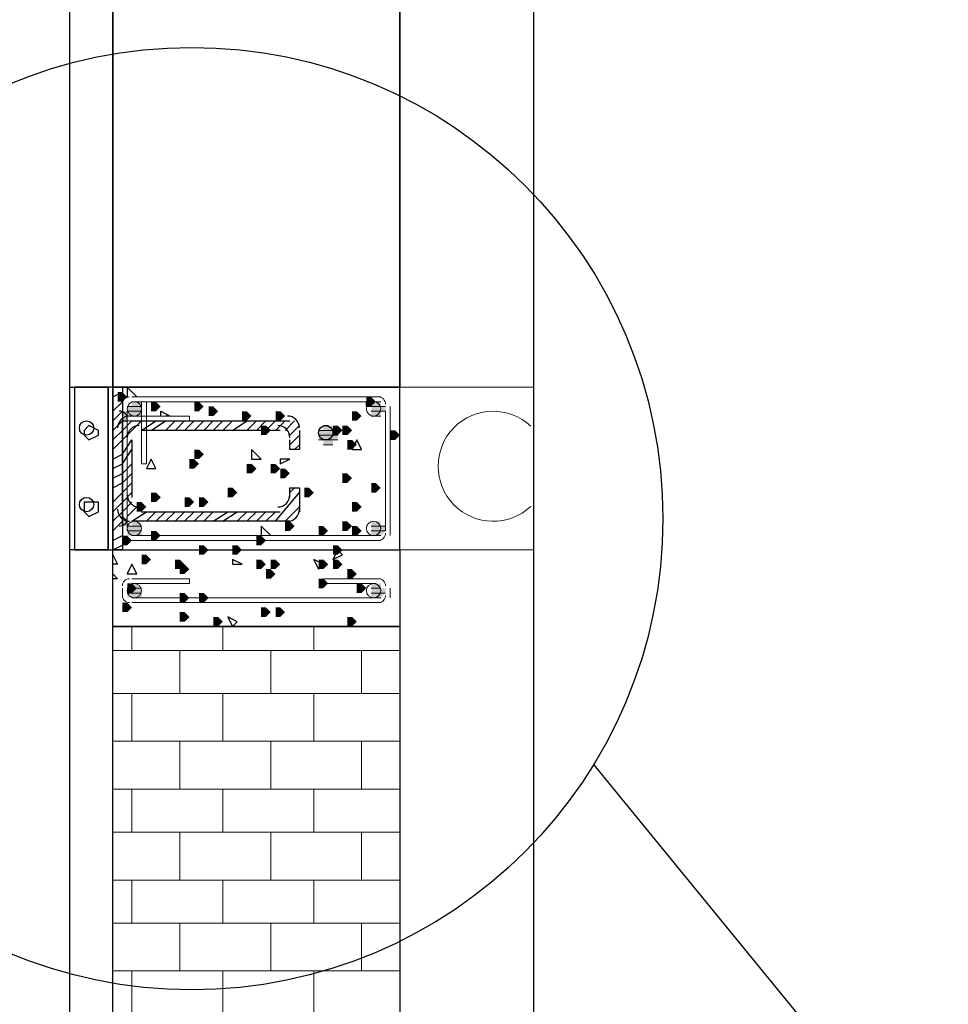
# Model space of a CAD drawing. Header units: millimetres. Extents: x 363306 to 7757304, y 1022887 to 1207196.
# Tile 107 of 256: x 793419 to 794651, y 1082609 to 1083916. Entities that reach past the tile are written whole.
import ezdxf

# ---------------------------------------------------------------- set-up
doc = ezdxf.new("R2010")
doc.units = ezdxf.units.MM
doc.layers.add('0 @ 100', color=7, linetype='Continuous')
doc.layers.add('ACO-текст', color=7, linetype='Continuous', lineweight=20)
doc.styles.add('PDF ISOCPEUR Italic', font='isocpeui.ttf')
doc.styles.add('ГОСТ 2.304', font='isocpeui.ttf')

msp = doc.modelspace()

# ---------------------------------------------------------------- hatches: boundary and pattern name
for points in [[(793548.697, 1083415.602), (793548.697, 1083421.952), (793555.047, 1083421.952), (793561.397, 1083415.602), (793555.047, 1083409.252), (793548.697, 1083409.252)], [(793593.147, 1083402.902), (793593.147, 1083409.252), (793599.497, 1083409.252), (793605.847, 1083402.902), (793599.497, 1083396.552), (793593.147, 1083396.552)], [(793650.297, 1083402.902), (793650.297, 1083409.252), (793656.647, 1083409.252), (793662.997, 1083402.902), (793656.647, 1083396.552), (793650.297, 1083396.552)], [(793878.896, 1083409.252), (793878.896, 1083415.602), (793885.245, 1083415.602), (793891.595, 1083409.252), (793885.245, 1083402.902), (793878.896, 1083402.902)], [(793885.245, 1083409.252), (793897.945, 1083409.252), (793897.945, 1083402.902), (793904.295, 1083402.902), (793904.295, 1083396.552), (793897.945, 1083396.552), (793897.945, 1083390.202), (793885.245, 1083390.202)], [(793669.347, 1083396.552), (793669.347, 1083402.902), (793675.697, 1083402.902), (793682.047, 1083396.552), (793675.697, 1083390.202), (793669.347, 1083390.202)], [(793713.796, 1083390.202), (793713.796, 1083396.552), (793720.146, 1083396.552), (793726.496, 1083390.202), (793720.146, 1083383.852), (793713.796, 1083383.852)], [(793758.246, 1083390.202), (793758.246, 1083396.552), (793764.596, 1083396.552), (793770.946, 1083390.202), (793764.596, 1083383.852), (793758.246, 1083383.852)], [(793859.846, 1083390.202), (793859.846, 1083396.552), (793866.196, 1083396.552), (793872.546, 1083390.202), (793866.196, 1083383.852), (793859.846, 1083383.852)], [(793739.196, 1083371.153), (793739.196, 1083377.503), (793745.546, 1083377.503), (793751.896, 1083371.153), (793745.546, 1083364.803), (793739.196, 1083364.803)], [(793821.746, 1083377.503), (793834.446, 1083377.503), (793834.446, 1083371.153), (793840.796, 1083371.153), (793840.796, 1083358.453), (793834.446, 1083358.453), (793834.446, 1083352.103), (793821.746, 1083352.103), (793821.746, 1083358.453), (793815.396, 1083358.453), (793815.396, 1083371.153), (793821.746, 1083371.153)], [(793834.446, 1083371.153), (793834.446, 1083377.503), (793840.796, 1083377.503), (793847.146, 1083371.153), (793840.796, 1083364.803), (793834.446, 1083364.803)], [(793847.146, 1083371.153), (793847.146, 1083377.503), (793853.496, 1083377.503), (793859.846, 1083371.153), (793853.496, 1083364.803), (793847.146, 1083364.803)], [(793910.645, 1083364.803), (793910.645, 1083371.153), (793916.995, 1083371.153), (793923.345, 1083364.803), (793916.995, 1083358.453), (793910.645, 1083358.453)], [(793853.496, 1083352.103), (793853.496, 1083358.453), (793859.846, 1083358.453), (793866.196, 1083352.103), (793859.846, 1083345.753), (793853.496, 1083345.753)], [(793650.297, 1083339.403), (793650.297, 1083345.753), (793656.647, 1083345.753), (793662.997, 1083339.403), (793656.647, 1083333.053), (793650.297, 1083333.053)], [(793643.947, 1083326.703), (793643.947, 1083333.053), (793650.297, 1083333.053), (793656.647, 1083326.703), (793650.297, 1083320.353), (793643.947, 1083320.353)], [(793720.146, 1083320.353), (793720.146, 1083326.703), (793726.496, 1083326.703), (793732.846, 1083320.353), (793726.496, 1083314.003), (793720.146, 1083314.003)], [(793751.896, 1083320.353), (793751.896, 1083326.703), (793758.246, 1083326.703), (793764.596, 1083320.353), (793758.246, 1083314.003), (793751.896, 1083314.003)], [(793764.596, 1083314.003), (793764.596, 1083320.353), (793770.946, 1083320.353), (793777.296, 1083314.003), (793770.946, 1083307.653), (793764.596, 1083307.653)], [(793847.146, 1083307.653), (793847.146, 1083314.003), (793853.496, 1083314.003), (793859.846, 1083307.653), (793853.496, 1083301.303), (793847.146, 1083301.303)], [(793694.747, 1083288.603), (793694.747, 1083294.953), (793701.097, 1083294.953), (793707.446, 1083288.603), (793701.097, 1083282.253), (793694.747, 1083282.253)], [(793796.346, 1083288.603), (793796.346, 1083294.953), (793802.696, 1083294.953), (793809.046, 1083288.603), (793802.696, 1083282.253), (793796.346, 1083282.253)], [(793885.245, 1083294.953), (793885.245, 1083301.303), (793891.595, 1083301.303), (793897.945, 1083294.953), (793891.595, 1083288.603), (793885.245, 1083288.603)], [(793593.147, 1083282.253), (793593.147, 1083288.603), (793599.497, 1083288.603), (793605.847, 1083282.253), (793599.497, 1083275.903), (793593.147, 1083275.903)], [(793637.597, 1083275.903), (793637.597, 1083282.253), (793643.947, 1083282.253), (793650.297, 1083275.903), (793643.947, 1083269.553), (793637.597, 1083269.553)], [(793656.647, 1083275.903), (793656.647, 1083282.253), (793662.997, 1083282.253), (793669.347, 1083275.903), (793662.997, 1083269.553), (793656.647, 1083269.553)], [(793574.097, 1083269.553), (793574.097, 1083275.903), (793580.447, 1083275.903), (793586.797, 1083269.553), (793580.447, 1083263.203), (793574.097, 1083263.203)], [(793859.846, 1083269.553), (793859.846, 1083275.903), (793866.196, 1083275.903), (793872.546, 1083269.553), (793866.196, 1083263.203), (793859.846, 1083263.203)], [(793770.946, 1083244.153), (793770.946, 1083250.503), (793777.296, 1083250.503), (793783.646, 1083244.153), (793777.296, 1083237.803), (793770.946, 1083237.803)], [(793847.146, 1083244.153), (793847.146, 1083250.503), (793853.496, 1083250.503), (793859.846, 1083244.153), (793853.496, 1083237.803), (793847.146, 1083237.803)], [(793885.245, 1083250.503), (793897.945, 1083250.503), (793897.945, 1083244.153), (793904.295, 1083244.153), (793904.295, 1083237.803), (793897.945, 1083231.453), (793885.245, 1083231.453)], [(793593.147, 1083231.453), (793593.147, 1083237.803), (793599.497, 1083237.803), (793605.847, 1083231.453), (793599.497, 1083225.103), (793593.147, 1083225.103)], [(793815.396, 1083237.803), (793815.396, 1083244.153), (793821.746, 1083244.153), (793828.096, 1083237.803), (793821.746, 1083231.453), (793815.396, 1083231.453)], [(793859.846, 1083237.803), (793859.846, 1083244.153), (793866.196, 1083244.153), (793872.546, 1083237.803), (793866.196, 1083231.453), (793859.846, 1083231.453)], [(793555.047, 1083225.103), (793555.047, 1083231.453), (793561.397, 1083231.453), (793567.747, 1083225.103), (793561.397, 1083218.753), (793555.047, 1083218.753)], [(793732.846, 1083225.103), (793732.846, 1083231.453), (793739.196, 1083231.453), (793745.546, 1083225.103), (793739.196, 1083218.753), (793732.846, 1083218.753)], [(793656.647, 1083212.403), (793656.647, 1083218.753), (793662.997, 1083218.753), (793669.347, 1083212.403), (793662.997, 1083206.053), (793656.647, 1083206.053)], [(793701.097, 1083212.403), (793701.097, 1083218.753), (793707.446, 1083218.753), (793713.796, 1083212.403), (793707.446, 1083206.053), (793701.097, 1083206.053)], [(793834.446, 1083212.403), (793834.446, 1083218.753), (793840.796, 1083218.753), (793847.146, 1083212.403), (793840.796, 1083206.053), (793834.446, 1083206.053)], [(793834.446, 1083212.403), (793834.446, 1083218.753), (793840.796, 1083218.753), (793847.146, 1083212.403), (793840.796, 1083206.053), (793834.446, 1083206.053)], [(793580.447, 1083199.703), (793580.447, 1083206.053), (793586.797, 1083206.053), (793593.147, 1083199.703), (793586.797, 1083193.354), (793580.447, 1083193.354)], [(793624.897, 1083193.354), (793624.897, 1083199.703), (793631.247, 1083199.703), (793637.597, 1083193.354), (793631.247, 1083187.004), (793624.897, 1083187.004)], [(793732.846, 1083193.354), (793732.846, 1083199.703), (793739.196, 1083199.703), (793745.546, 1083193.354), (793739.196, 1083187.004), (793732.846, 1083187.004)], [(793751.896, 1083193.354), (793751.896, 1083199.703), (793758.246, 1083199.703), (793764.596, 1083193.354), (793758.246, 1083187.004), (793751.896, 1083187.004)], [(793815.396, 1083193.354), (793815.396, 1083199.703), (793821.746, 1083199.703), (793828.096, 1083193.354), (793821.746, 1083187.004), (793815.396, 1083187.004)], [(793834.446, 1083193.354), (793834.446, 1083199.703), (793840.796, 1083199.703), (793847.146, 1083193.354), (793840.796, 1083187.004), (793834.446, 1083187.004)], [(793631.247, 1083187.004), (793631.247, 1083193.354), (793637.597, 1083193.354), (793643.947, 1083187.004), (793637.597, 1083180.654), (793631.247, 1083180.654)], [(793745.546, 1083180.654), (793745.546, 1083187.004), (793751.896, 1083187.004), (793758.246, 1083180.654), (793751.896, 1083174.304), (793745.546, 1083174.304)], [(793853.496, 1083180.654), (793853.496, 1083187.004), (793859.846, 1083187.004), (793866.196, 1083180.654), (793859.846, 1083174.304), (793853.496, 1083174.304)], [(793815.396, 1083167.954), (793815.396, 1083174.304), (793821.746, 1083174.304), (793828.096, 1083167.954), (793821.746, 1083161.604), (793815.396, 1083161.604)], [(793561.397, 1083161.604), (793561.397, 1083167.954), (793567.747, 1083167.954), (793574.097, 1083161.604), (793567.747, 1083155.254), (793561.397, 1083155.254)], [(793567.747, 1083167.954), (793574.097, 1083167.954), (793580.447, 1083161.604), (793580.447, 1083148.904), (793561.397, 1083148.904), (793561.397, 1083161.604), (793567.747, 1083161.604)], [(793866.196, 1083161.604), (793866.196, 1083167.954), (793872.546, 1083167.954), (793878.896, 1083161.604), (793872.546, 1083155.254), (793866.196, 1083155.254)], [(793885.245, 1083167.954), (793897.945, 1083167.954), (793897.945, 1083161.604), (793904.295, 1083161.604), (793904.295, 1083155.254), (793897.945, 1083148.904), (793885.245, 1083148.904)], [(793631.247, 1083148.904), (793631.247, 1083155.254), (793637.597, 1083155.254), (793643.947, 1083148.904), (793637.597, 1083142.554), (793631.247, 1083142.554)], [(793656.647, 1083148.904), (793656.647, 1083155.254), (793662.997, 1083155.254), (793669.347, 1083148.904), (793662.997, 1083142.554), (793656.647, 1083142.554)], [(793555.047, 1083136.204), (793555.047, 1083142.554), (793561.397, 1083142.554), (793567.747, 1083136.204), (793561.397, 1083129.854), (793555.047, 1083129.854)], [(793739.196, 1083129.854), (793739.196, 1083136.204), (793745.546, 1083136.204), (793751.896, 1083129.854), (793745.546, 1083123.504), (793739.196, 1083123.504)], [(793758.246, 1083129.854), (793758.246, 1083136.204), (793764.596, 1083136.204), (793770.946, 1083129.854), (793764.596, 1083123.504), (793758.246, 1083123.504)], [(793631.247, 1083123.504), (793631.247, 1083129.854), (793637.597, 1083129.854), (793643.947, 1083123.504), (793637.597, 1083117.154), (793631.247, 1083117.154)], [(793675.697, 1083117.154), (793675.697, 1083123.504), (793682.047, 1083123.504), (793688.397, 1083117.154), (793682.047, 1083110.804), (793675.697, 1083110.804)], [(793853.496, 1083117.154), (793853.496, 1083123.504), (793859.846, 1083123.504), (793866.196, 1083117.154), (793859.846, 1083110.804), (793853.496, 1083110.804)]]:
    msp.add_hatch(color=7).paths.add_polyline_path(points)
h = msp.add_hatch(color=7)
h.paths.add_polyline_path([(793555.047, 1083396.552), (793561.397, 1083396.552), (793561.397, 1083383.852), (793555.047, 1083383.852)])
h.paths.add_polyline_path([(793567.747, 1083409.252), (793580.447, 1083409.252), (793580.447, 1083390.202), (793567.747, 1083390.202), (793561.397, 1083396.552), (793561.397, 1083402.902), (793567.747, 1083402.902)])
h = msp.add_hatch(color=7)
h.paths.add_polyline_path([(793561.397, 1083396.552), (793555.047, 1083396.552), (793561.397, 1083396.552)], flags=0)
h.paths.add_polyline_path([(793561.397, 1083396.552), (793555.047, 1083396.552), (793561.397, 1083396.552)], flags=0)
h.paths.add_polyline_path([(793561.397, 1083396.552), (793555.047, 1083396.552), (793561.397, 1083396.552)], flags=0)
h.paths.add_polyline_path([(793561.397, 1083396.552), (793555.047, 1083396.552), (793561.397, 1083396.552)], flags=0)
h.paths.add_polyline_path([(793561.397, 1083396.552), (793555.047, 1083396.552), (793561.397, 1083396.552)], flags=0)
h.paths.add_polyline_path([(793561.397, 1083396.552), (793555.047, 1083396.552), (793561.397, 1083396.552)], flags=0)
h = msp.add_hatch(color=7)
h.paths.add_polyline_path([(793561.397, 1083390.202), (793555.047, 1083390.202), (793561.397, 1083390.202)], flags=0)
h.paths.add_polyline_path([(793561.397, 1083390.202), (793555.047, 1083390.202), (793561.397, 1083390.202)], flags=0)
h.paths.add_polyline_path([(793561.397, 1083390.202), (793555.047, 1083390.202), (793561.397, 1083390.202)], flags=0)
h.paths.add_polyline_path([(793561.397, 1083390.202), (793555.047, 1083390.202), (793561.397, 1083390.202)], flags=0)
h.paths.add_polyline_path([(793561.397, 1083390.202), (793555.047, 1083390.202), (793561.397, 1083390.202)], flags=0)
h.paths.add_polyline_path([(793561.397, 1083390.202), (793555.047, 1083390.202), (793561.397, 1083390.202)], flags=0)
h.paths.add_polyline_path([(793561.397, 1083390.202), (793555.047, 1083390.202), (793561.397, 1083390.202)], flags=0)
h.paths.add_polyline_path([(793561.397, 1083390.202), (793555.047, 1083390.202), (793561.397, 1083390.202)], flags=0)
h.paths.add_polyline_path([(793561.397, 1083390.202), (793555.047, 1083390.202), (793561.397, 1083390.202)], flags=0)
h.paths.add_polyline_path([(793561.397, 1083390.202), (793555.047, 1083390.202), (793561.397, 1083390.202)], flags=0)
h.paths.add_polyline_path([(793561.397, 1083390.202), (793555.047, 1083390.202), (793561.397, 1083390.202)], flags=0)
h.paths.add_polyline_path([(793561.397, 1083390.202), (793555.047, 1083390.202), (793561.397, 1083390.202)], flags=0)
h.paths.add_polyline_path([(793561.397, 1083390.202), (793555.047, 1083390.202), (793561.397, 1083390.202)], flags=0)
h.paths.add_polyline_path([(793561.397, 1083390.202), (793555.047, 1083390.202), (793561.397, 1083390.202)], flags=0)
h.paths.add_polyline_path([(793561.397, 1083390.202), (793555.047, 1083390.202), (793561.397, 1083390.202)], flags=0)
h.paths.add_polyline_path([(793561.397, 1083390.202), (793555.047, 1083390.202), (793561.397, 1083390.202)], flags=0)
h.paths.add_polyline_path([(793561.397, 1083390.202), (793555.047, 1083390.202), (793561.397, 1083390.202)], flags=0)
h.paths.add_polyline_path([(793561.397, 1083390.202), (793555.047, 1083390.202), (793561.397, 1083390.202)], flags=0)
h.paths.add_polyline_path([(793561.397, 1083390.202), (793555.047, 1083390.202), (793561.397, 1083390.202)], flags=0)
h.paths.add_polyline_path([(793561.397, 1083390.202), (793555.047, 1083390.202), (793561.397, 1083390.202)], flags=0)
h.paths.add_polyline_path([(793561.397, 1083390.202), (793555.047, 1083390.202), (793561.397, 1083390.202)], flags=0)
h.paths.add_polyline_path([(793561.397, 1083390.202), (793555.047, 1083390.202), (793561.397, 1083390.202)], flags=0)
h.paths.add_polyline_path([(793561.397, 1083390.202), (793555.047, 1083390.202), (793561.397, 1083390.202)], flags=0)
h.paths.add_polyline_path([(793561.397, 1083390.202), (793555.047, 1083390.202), (793561.397, 1083390.202)], flags=0)
h.paths.add_polyline_path([(793561.397, 1083390.202), (793555.047, 1083390.202), (793561.397, 1083390.202)], flags=0)
h.paths.add_polyline_path([(793561.397, 1083390.202), (793555.047, 1083390.202), (793561.397, 1083390.202)], flags=0)
h.paths.add_polyline_path([(793561.397, 1083390.202), (793555.047, 1083390.202), (793561.397, 1083390.202)], flags=0)
h = msp.add_hatch(color=7)
h.paths.add_polyline_path([(793561.397, 1083383.852), (793555.047, 1083383.852), (793561.397, 1083383.852)], flags=0)
h.paths.add_polyline_path([(793561.397, 1083383.852), (793555.047, 1083383.852), (793561.397, 1083383.852)], flags=0)
h.paths.add_polyline_path([(793561.397, 1083383.852), (793555.047, 1083383.852), (793561.397, 1083383.852)], flags=0)
h.paths.add_polyline_path([(793561.397, 1083383.852), (793555.047, 1083383.852), (793561.397, 1083383.852)], flags=0)
h.paths.add_polyline_path([(793561.397, 1083383.852), (793555.047, 1083383.852), (793561.397, 1083383.852)], flags=0)
h = msp.add_hatch(color=7)
h.paths.add_polyline_path([(793561.397, 1083250.503), (793555.047, 1083256.853), (793561.397, 1083250.503)], flags=0)
h.paths.add_polyline_path([(793561.397, 1083250.503), (793555.047, 1083250.503), (793561.397, 1083250.503)], flags=0)
h.paths.add_polyline_path([(793561.397, 1083250.503), (793555.047, 1083250.503), (793561.397, 1083250.503)], flags=0)
h.paths.add_polyline_path([(793561.397, 1083250.503), (793555.047, 1083250.503), (793561.397, 1083250.503)], flags=0)
h.paths.add_polyline_path([(793561.397, 1083250.503), (793555.047, 1083250.503), (793561.397, 1083250.503)], flags=0)
h.paths.add_polyline_path([(793561.397, 1083250.503), (793555.047, 1083250.503), (793561.397, 1083250.503)], flags=0)
h.paths.add_polyline_path([(793561.397, 1083250.503), (793555.047, 1083250.503), (793561.397, 1083250.503)], flags=0)
h.paths.add_polyline_path([(793561.397, 1083250.503), (793555.047, 1083250.503), (793561.397, 1083250.503)], flags=0)
h.paths.add_polyline_path([(793561.397, 1083250.503), (793555.047, 1083250.503), (793561.397, 1083250.503)], flags=0)
h.paths.add_polyline_path([(793561.397, 1083250.503), (793555.047, 1083250.503), (793561.397, 1083250.503)], flags=0)
h.paths.add_polyline_path([(793561.397, 1083250.503), (793555.047, 1083250.503), (793561.397, 1083250.503)], flags=0)
h.paths.add_polyline_path([(793561.397, 1083250.503), (793555.047, 1083250.503), (793561.397, 1083250.503)], flags=0)
h.paths.add_polyline_path([(793561.397, 1083250.503), (793555.047, 1083250.503), (793561.397, 1083250.503)], flags=0)
h.paths.add_polyline_path([(793561.397, 1083250.503), (793555.047, 1083250.503), (793561.397, 1083250.503)], flags=0)
h.paths.add_polyline_path([(793561.397, 1083250.503), (793555.047, 1083250.503), (793561.397, 1083250.503)], flags=0)
h.paths.add_polyline_path([(793561.397, 1083250.503), (793555.047, 1083250.503), (793561.397, 1083250.503)], flags=0)
h.paths.add_polyline_path([(793561.397, 1083250.503), (793555.047, 1083250.503), (793561.397, 1083250.503)], flags=0)
h.paths.add_polyline_path([(793561.397, 1083250.503), (793555.047, 1083250.503), (793561.397, 1083250.503)], flags=0)
h.paths.add_polyline_path([(793561.397, 1083250.503), (793555.047, 1083250.503), (793561.397, 1083250.503)], flags=0)
h.paths.add_polyline_path([(793561.397, 1083250.503), (793555.047, 1083250.503), (793561.397, 1083250.503)], flags=0)
h.paths.add_polyline_path([(793561.397, 1083250.503), (793555.047, 1083250.503), (793561.397, 1083250.503)], flags=0)
h.paths.add_polyline_path([(793561.397, 1083250.503), (793555.047, 1083250.503), (793561.397, 1083250.503)], flags=0)
h.paths.add_polyline_path([(793561.397, 1083250.503), (793555.047, 1083250.503), (793561.397, 1083250.503)], flags=0)
h = msp.add_hatch(color=7)
h.paths.add_polyline_path([(793561.397, 1083250.503), (793561.397, 1083244.153), (793555.047, 1083244.153), (793555.047, 1083256.853)])
h.paths.add_polyline_path([(793567.747, 1083250.503), (793574.097, 1083250.503), (793580.447, 1083244.153), (793580.447, 1083231.453), (793561.397, 1083231.453), (793561.397, 1083244.153), (793567.747, 1083244.153)])
h = msp.add_hatch(color=7)
h.paths.add_polyline_path([(793561.397, 1083244.153), (793555.047, 1083244.153), (793561.397, 1083244.153)], flags=0)
h.paths.add_polyline_path([(793561.397, 1083244.153), (793555.047, 1083244.153), (793561.397, 1083244.153)], flags=0)
h.paths.add_polyline_path([(793561.397, 1083244.153), (793555.047, 1083244.153), (793561.397, 1083244.153)], flags=0)
h.paths.add_polyline_path([(793561.397, 1083244.153), (793555.047, 1083244.153), (793561.397, 1083244.153)], flags=0)
h.paths.add_polyline_path([(793561.397, 1083244.153), (793555.047, 1083244.153), (793561.397, 1083244.153)], flags=0)
h.paths.add_polyline_path([(793561.397, 1083244.153), (793555.047, 1083244.153), (793561.397, 1083244.153)], flags=0)
h.paths.add_polyline_path([(793561.397, 1083244.153), (793555.047, 1083244.153), (793561.397, 1083244.153)], flags=0)
h.paths.add_polyline_path([(793561.397, 1083244.153), (793555.047, 1083244.153), (793561.397, 1083244.153)], flags=0)
h.paths.add_polyline_path([(793561.397, 1083244.153), (793555.047, 1083244.153), (793561.397, 1083244.153)], flags=0)
h.paths.add_polyline_path([(793561.397, 1083244.153), (793555.047, 1083244.153), (793561.397, 1083244.153)], flags=0)
h.paths.add_polyline_path([(793561.397, 1083244.153), (793555.047, 1083244.153), (793561.397, 1083244.153)], flags=0)
h.paths.add_polyline_path([(793561.397, 1083244.153), (793555.047, 1083244.153), (793561.397, 1083244.153)], flags=0)
h.paths.add_polyline_path([(793561.397, 1083244.153), (793555.047, 1083244.153), (793561.397, 1083244.153)], flags=0)
h.paths.add_polyline_path([(793561.397, 1083244.153), (793555.047, 1083244.153), (793561.397, 1083244.153)], flags=0)
h.paths.add_polyline_path([(793561.397, 1083244.153), (793555.047, 1083244.153), (793561.397, 1083244.153)], flags=0)
h.paths.add_polyline_path([(793561.397, 1083244.153), (793555.047, 1083244.153), (793561.397, 1083244.153)], flags=0)

# ---------------------------------------------------------------- linework, layer by layer
at = {"linetype": 'Continuous', "elevation": 0}
msp.add_lwpolyline([(794101.144, 1081871.043), (794101.144, 1087061.544)], dxfattribs=at)
at = {"color": 5, "lineweight": 30, "elevation": 0}
msp.add_lwpolyline([(793383.598, 1076989.438), (793383.598, 1076697.339), (793485.198, 1076697.339), (793485.198, 1086646.829), (791281.76, 1086646.829), (791281.76, 1076697.339), (791383.359, 1076697.339), (791383.359, 1076989.438)], close=True, dxfattribs=at)
at = {"color": 7, "lineweight": 25, "elevation": 0}
for points in [[(793923.345, 1083428.302), (793923.345, 1083428.302), (793542.347, 1083428.302), (793542.347, 1086184.436), (793923.345, 1086184.436), (793923.345, 1083428.302), (793923.345, 1085384.34), (793542.347, 1085384.34), (793542.347, 1083428.302), (793923.345, 1083428.302)], [(793923.345, 1083428.302), (793542.347, 1083428.302), (793542.347, 1083212.403), (793923.345, 1083212.403)], [(793523.297, 1083364.803), (793523.297, 1083371.153), (793510.598, 1083377.503), (793504.248, 1083371.153), (793504.248, 1083364.803), (793510.598, 1083358.453)], [(793866.196, 1083358.453), (793859.846, 1083345.753), (793872.546, 1083345.753)], [(793726.496, 1083345.753), (793726.496, 1083333.053), (793739.196, 1083333.053)], [(793593.147, 1083333.053), (793586.797, 1083320.353), (793599.497, 1083320.353)], [(793764.596, 1083333.053), (793764.596, 1083326.703), (793777.296, 1083333.053)], [(793523.297, 1083263.203), (793523.297, 1083275.903), (793510.598, 1083275.903), (793504.248, 1083275.903), (793504.248, 1083263.203), (793510.598, 1083256.853)], [(793923.345, 1083110.804), (793542.347, 1083110.804), (793542.347, 1083212.403), (793923.345, 1083212.403)], [(793840.796, 1083212.403), (793834.446, 1083199.703), (793847.146, 1083206.053)], [(793701.097, 1083199.703), (793701.097, 1083193.354), (793713.796, 1083193.354)], [(793809.046, 1083199.703), (793815.396, 1083187.004), (793821.746, 1083193.354)], [(793567.747, 1083193.354), (793561.397, 1083180.654), (793574.097, 1083180.654)], [(793694.747, 1083123.504), (793701.097, 1083110.804), (793707.446, 1083117.154)], [(793542.347, 1083110.804), (793923.345, 1083110.804), (793923.345, 1082507.557), (793542.347, 1082507.557)]]:
    msp.add_lwpolyline(points, close=True, dxfattribs=at)
at = {"color": 7, "lineweight": 30, "elevation": 0}
for points in [[(793485.198, 1083212.403), (793485.198, 1083428.302), (793535.997, 1083428.302), (793535.997, 1083212.403)], [(793491.548, 1083428.302), (793491.548, 1083212.403), (793542.347, 1083212.403), (793542.347, 1083428.302)], [(793542.347, 1083212.403), (793542.347, 1083428.302), (793555.047, 1083428.302), (793555.047, 1083212.403)]]:
    msp.add_lwpolyline(points, close=True, dxfattribs=at)
at = {"color": 7, "lineweight": 25, "elevation": 0}
for points in [[(793491.548, 1083428.302), (793491.548, 1083415.602)], [(793574.097, 1083415.602), (793561.397, 1083428.302), (793561.397, 1083415.602)], [(793885.245, 1083402.902), (793878.896, 1083402.902), (793878.896, 1083409.252)], [(793491.548, 1083402.902), (793491.548, 1083390.202)], [(793555.047, 1083396.552), (793555.047, 1083371.153), (793555.047, 1083383.852), (793561.397, 1083383.852)], [(793605.847, 1083390.202), (793605.847, 1083396.552), (793618.547, 1083390.202), (793612.197, 1083390.202)], [(793555.047, 1083371.153), (793567.747, 1083383.852)], [(793555.047, 1083358.453), (793580.447, 1083383.852)], [(793580.447, 1083371.153), (793599.497, 1083383.852)], [(793593.147, 1083371.153), (793612.197, 1083383.852)], [(793612.197, 1083371.153), (793624.897, 1083383.852)], [(793624.897, 1083371.153), (793637.597, 1083383.852)], [(793637.597, 1083371.153), (793650.297, 1083383.852)], [(793650.297, 1083371.153), (793662.997, 1083383.852)], [(793662.997, 1083371.153), (793675.697, 1083383.852)], [(793675.697, 1083371.153), (793688.397, 1083383.852)], [(793688.397, 1083371.153), (793701.097, 1083383.852)], [(793701.097, 1083371.153), (793720.146, 1083383.852)], [(793720.146, 1083371.153), (793732.846, 1083383.852)], [(793732.846, 1083371.153), (793745.546, 1083383.852)], [(793745.546, 1083371.153), (793758.246, 1083383.852)], [(793758.246, 1083371.153), (793770.946, 1083383.852)], [(793770.946, 1083371.153), (793783.646, 1083383.852)], [(793491.548, 1083371.153), (793491.548, 1083358.453)], [(793777.296, 1083364.803), (793789.996, 1083377.503)], [(793555.047, 1083339.403), (793567.747, 1083358.453)], [(793777.296, 1083352.103), (793789.996, 1083364.803)], [(793555.047, 1083326.703), (793567.747, 1083345.753)], [(793783.646, 1083345.753), (793789.996, 1083352.103)], [(793491.548, 1083339.403), (793491.548, 1083326.703)], [(793555.047, 1083314.003), (793567.747, 1083326.703)], [(793491.548, 1083307.653), (793491.548, 1083301.303)], [(793555.047, 1083301.303), (793567.747, 1083314.003)], [(793555.047, 1083288.603), (793567.747, 1083301.303)], [(793777.296, 1083288.603), (793783.646, 1083294.953)], [(793491.548, 1083282.253), (793491.548, 1083269.553)], [(793555.047, 1083275.903), (793567.747, 1083288.603)], [(793758.246, 1083250.503), (793789.996, 1083288.603)], [(793555.047, 1083263.203), (793567.747, 1083275.903)], [(793555.047, 1083244.153), (793555.047, 1083263.203), (793555.047, 1083256.853), (793561.397, 1083250.503)], [(793561.397, 1083256.853), (793574.097, 1083269.553)], [(793567.747, 1083250.503), (793586.797, 1083263.203)], [(793586.797, 1083250.503), (793599.497, 1083263.203)], [(793599.497, 1083250.503), (793612.197, 1083263.203)], [(793612.197, 1083250.503), (793624.897, 1083263.203)], [(793624.897, 1083250.503), (793637.597, 1083263.203)], [(793637.597, 1083250.503), (793650.297, 1083263.203)], [(793675.697, 1083263.203), (793662.997, 1083250.503), (793656.647, 1083250.503), (793650.297, 1083250.503), (793662.997, 1083263.203)], [(793675.697, 1083250.503), (793694.747, 1083263.203)], [(793688.397, 1083250.503), (793707.446, 1083263.203)], [(793707.446, 1083250.503), (793720.146, 1083263.203)], [(793720.146, 1083250.503), (793732.846, 1083263.203)], [(793732.846, 1083250.503), (793745.546, 1083263.203)], [(793745.546, 1083250.503), (793758.246, 1083263.203)], [(793770.946, 1083250.503), (793789.996, 1083269.553)], [(793491.548, 1083250.503), (793491.548, 1083237.803)], [(793751.896, 1083231.453), (793739.196, 1083244.153), (793739.196, 1083231.453)], [(793491.548, 1083218.753), (793491.548, 1083212.403)], [(793542.347, 1083206.053), (793548.697, 1083193.354), (793542.347, 1083193.354)], [(793542.347, 1083180.654), (793548.697, 1083174.304), (793542.347, 1083174.304)], [(794180.558, 1082927.653), (794785.598, 1082187.409), (797283.142, 1082187.409)]]:
    msp.add_lwpolyline(points, dxfattribs=at)
at = {"color": 7, "lineweight": 30, "elevation": 0}
for points in [[(793535.997, 1083212.403), (793535.997, 1083428.302)], [(793567.747, 1083383.852), (793777.296, 1083383.852)], [(793555.047, 1083263.203), (793555.047, 1083371.153)], [(793764.596, 1083371.153), (793580.447, 1083371.153)], [(793789.996, 1083371.153), (793789.996, 1083345.753), (793777.296, 1083345.753), (793777.296, 1083358.453)], [(793567.747, 1083358.453), (793567.747, 1083282.253)], [(793777.296, 1083282.253), (793777.296, 1083294.953), (793789.996, 1083294.953), (793789.996, 1083263.203)], [(793580.447, 1083263.203), (793764.596, 1083263.203)], [(793777.296, 1083250.503), (793567.747, 1083250.503)]]:
    msp.add_lwpolyline(points, dxfattribs=at)
at = {"color": 7, "lineweight": 13, "elevation": 0}
for points in [[(793542.347, 1083428.302), (794101.144, 1083428.302)], [(793567.747, 1083415.602), (793897.945, 1083415.602)], [(793586.797, 1083409.252), (793586.797, 1083326.703), (793580.447, 1083326.703), (793580.447, 1083409.252), (793574.097, 1083409.252), (793891.595, 1083409.252)], [(793555.047, 1083231.453), (793555.047, 1083402.902)], [(793561.397, 1083237.803), (793561.397, 1083396.552)], [(793904.295, 1083396.552), (793904.295, 1083237.803)], [(793910.645, 1083402.902), (793910.645, 1083231.453)], [(793561.397, 1083383.852), (793643.947, 1083383.852), (793643.947, 1083390.202), (793561.397, 1083390.202)], [(793897.945, 1083225.103), (793567.747, 1083225.103)], [(793891.595, 1083231.453), (793574.097, 1083231.453)], [(794101.144, 1083212.403), (793542.347, 1083212.403)], [(793567.747, 1083174.304), (793643.947, 1083174.304), (793643.947, 1083167.954), (793574.097, 1083167.954)], [(793897.945, 1083174.304), (793821.746, 1083174.304), (793821.746, 1083167.954), (793891.595, 1083167.954)], [(793555.047, 1083148.904), (793555.047, 1083161.604)], [(793910.645, 1083161.604), (793910.645, 1083148.904)], [(793891.595, 1083148.904), (793574.097, 1083148.904)], [(793897.945, 1083142.554), (793567.747, 1083142.554)], [(793923.345, 1083110.804), (793542.347, 1083110.804)], [(793567.747, 1083079.054), (793567.747, 1083110.804)], [(793688.397, 1083079.054), (793688.397, 1083110.804)], [(793809.046, 1083079.054), (793809.046, 1083110.804)], [(793923.345, 1083079.054), (793542.347, 1083079.054)], [(793631.247, 1083021.904), (793631.247, 1083079.054)], [(793751.896, 1083021.904), (793751.896, 1083079.054)], [(793872.546, 1083021.904), (793872.546, 1083079.054)], [(793923.345, 1083021.904), (793542.347, 1083021.904)], [(793567.747, 1082958.405), (793567.747, 1083021.904)], [(793688.397, 1082958.405), (793688.397, 1083021.904)], [(793809.046, 1082958.405), (793809.046, 1083021.904)], [(793923.345, 1082958.405), (793542.347, 1082958.405)], [(793631.247, 1082894.905), (793631.247, 1082958.405)], [(793751.896, 1082894.905), (793751.896, 1082958.405)], [(793872.546, 1082894.905), (793872.546, 1082958.405)], [(793923.345, 1082894.905), (793542.347, 1082894.905)], [(793567.747, 1082837.755), (793567.747, 1082894.905)], [(793688.397, 1082837.755), (793688.397, 1082894.905)], [(793809.046, 1082837.755), (793809.046, 1082894.905)], [(793923.345, 1082837.755), (793542.347, 1082837.755)], [(793631.247, 1082774.256), (793631.247, 1082837.755)], [(793751.896, 1082774.256), (793751.896, 1082837.755)], [(793872.546, 1082774.256), (793872.546, 1082837.755)], [(793923.345, 1082774.256), (793542.347, 1082774.256)], [(793567.747, 1082717.106), (793567.747, 1082774.256)], [(793688.397, 1082717.106), (793688.397, 1082774.256)], [(793809.046, 1082717.106), (793809.046, 1082774.256)], [(793923.345, 1082717.106), (793542.347, 1082717.106)], [(793631.247, 1082653.606), (793631.247, 1082717.106)], [(793751.896, 1082653.606), (793751.896, 1082717.106)], [(793872.546, 1082653.606), (793872.546, 1082717.106)], [(793923.345, 1082653.606), (793542.347, 1082653.606)], [(793567.747, 1082590.107), (793567.747, 1082653.606)], [(793688.397, 1082590.107), (793688.397, 1082653.606)], [(793809.046, 1082590.107), (793809.046, 1082653.606)]]:
    msp.add_lwpolyline(points, dxfattribs=at)
at = {"color": 34, "lineweight": 25, "true_color": 0xae4f24, "elevation": 0}
for points in [[(793542.347, 1083415.602), (793555.047, 1083421.952)], [(793542.347, 1083396.552), (793555.047, 1083409.252)], [(793542.347, 1083383.852), (793555.047, 1083396.552)], [(793542.347, 1083371.153), (793555.047, 1083383.852)], [(793542.347, 1083358.453), (793555.047, 1083371.153)], [(793542.347, 1083345.753), (793555.047, 1083358.453)], [(793542.347, 1083333.053), (793555.047, 1083339.403)], [(793542.347, 1083320.353), (793555.047, 1083326.703)], [(793542.347, 1083307.653), (793555.047, 1083314.003)], [(793542.347, 1083294.953), (793555.047, 1083301.303)], [(793542.347, 1083275.903), (793555.047, 1083288.603)], [(793542.347, 1083263.203), (793555.047, 1083275.903)], [(793542.347, 1083250.503), (793555.047, 1083263.203)], [(793542.347, 1083237.803), (793555.047, 1083250.503)], [(793542.347, 1083225.103), (793555.047, 1083231.453)], [(793542.347, 1083212.403), (793555.047, 1083218.753)]]:
    msp.add_lwpolyline(points, dxfattribs=at)
at = {"color": 7, "lineweight": 13, "elevation": 0}
msp.add_lwpolyline([(793561.397, 1083399.727, -0.4143065), (793570.922, 1083409.252, 0.4143065)], format="xyb", close=True, dxfattribs=at)
at = {"color": 7, "lineweight": 0, "elevation": 0}
for points in [[(793567.747, 1083409.252), (793574.097, 1083409.252), (793567.747, 1083409.252)], [(793885.245, 1083409.252), (793897.945, 1083409.252), (793885.245, 1083409.252)], [(793561.397, 1083402.902), (793580.447, 1083402.902), (793561.397, 1083402.902)], [(793561.397, 1083396.552), (793580.447, 1083396.552), (793561.397, 1083396.552)], [(793561.397, 1083396.552), (793580.447, 1083396.552), (793561.397, 1083396.552)], [(793885.245, 1083402.902), (793897.945, 1083402.902), (793885.245, 1083402.902)], [(793885.245, 1083402.902), (793897.945, 1083402.902), (793885.245, 1083402.902)], [(793885.245, 1083402.902), (793904.295, 1083402.902), (793885.245, 1083402.902)], [(793885.245, 1083396.552), (793904.295, 1083396.552), (793885.245, 1083396.552)], [(793885.245, 1083396.552), (793904.295, 1083396.552), (793885.245, 1083396.552)], [(793567.747, 1083390.202), (793580.447, 1083390.202), (793567.747, 1083390.202)], [(793567.747, 1083390.202), (793580.447, 1083390.202), (793567.747, 1083390.202)], [(793567.747, 1083390.202), (793574.097, 1083390.202), (793567.747, 1083390.202)], [(793885.245, 1083390.202), (793897.945, 1083390.202), (793885.245, 1083390.202)], [(793885.245, 1083390.202), (793897.945, 1083390.202), (793885.245, 1083390.202)], [(793891.595, 1083390.202), (793897.945, 1083390.202), (793891.595, 1083390.202)], [(793815.396, 1083371.153), (793840.796, 1083371.153), (793815.396, 1083371.153)], [(793821.746, 1083377.503), (793828.096, 1083377.503), (793821.746, 1083377.503)], [(793815.396, 1083364.803), (793840.796, 1083364.803), (793815.396, 1083364.803)], [(793815.396, 1083364.803), (793840.796, 1083364.803), (793815.396, 1083364.803)], [(793815.396, 1083358.453), (793840.796, 1083358.453), (793815.396, 1083358.453)], [(793821.746, 1083352.103), (793834.446, 1083352.103), (793821.746, 1083352.103)], [(793821.746, 1083352.103), (793834.446, 1083352.103), (793821.746, 1083352.103)], [(793567.747, 1083250.503), (793574.097, 1083250.503), (793567.747, 1083250.503)], [(793561.397, 1083244.153), (793580.447, 1083244.153), (793561.397, 1083244.153)], [(793561.397, 1083237.803), (793580.447, 1083237.803), (793561.397, 1083237.803)], [(793561.397, 1083237.803), (793580.447, 1083237.803), (793561.397, 1083237.803)], [(793567.747, 1083244.153), (793580.447, 1083244.153), (793567.747, 1083244.153)], [(793885.245, 1083244.153), (793897.945, 1083244.153), (793885.245, 1083244.153)], [(793885.245, 1083244.153), (793897.945, 1083244.153), (793885.245, 1083244.153)], [(793885.245, 1083237.803), (793904.295, 1083237.803), (793885.245, 1083237.803)], [(793885.245, 1083237.803), (793904.295, 1083237.803), (793885.245, 1083237.803)], [(793567.747, 1083231.453), (793580.447, 1083231.453), (793567.747, 1083231.453)], [(793885.245, 1083231.453), (793897.945, 1083231.453), (793885.245, 1083231.453)], [(793885.245, 1083231.453), (793897.945, 1083231.453), (793885.245, 1083231.453)], [(793891.595, 1083231.453), (793897.945, 1083231.453), (793891.595, 1083231.453)], [(793561.397, 1083161.604), (793580.447, 1083161.604), (793561.397, 1083161.604)], [(793567.747, 1083167.954), (793574.097, 1083167.954), (793567.747, 1083167.954)], [(793567.747, 1083161.604), (793580.447, 1083161.604), (793567.747, 1083161.604)], [(793885.245, 1083161.604), (793897.945, 1083161.604), (793885.245, 1083161.604)], [(793885.245, 1083161.604), (793897.945, 1083161.604), (793885.245, 1083161.604)], [(793561.397, 1083155.254), (793580.447, 1083155.254), (793561.397, 1083155.254)], [(793561.397, 1083155.254), (793580.447, 1083155.254), (793561.397, 1083155.254)], [(793567.747, 1083148.904), (793580.447, 1083148.904), (793567.747, 1083148.904)], [(793885.245, 1083155.254), (793904.295, 1083155.254), (793885.245, 1083155.254)], [(793885.245, 1083155.254), (793904.295, 1083155.254), (793885.245, 1083155.254)], [(793885.245, 1083148.904), (793897.945, 1083148.904), (793885.245, 1083148.904)], [(793885.245, 1083148.904), (793897.945, 1083148.904), (793885.245, 1083148.904)], [(793891.595, 1083148.904), (793897.945, 1083148.904), (793891.595, 1083148.904)]]:
    msp.add_lwpolyline(points, dxfattribs=at)
for points in [[(793885.245, 1083244.153), (793904.295, 1083244.153), (793885.245, 1083244.153)], [(793567.747, 1083231.453), (793574.097, 1083231.453), (793567.747, 1083231.453)], [(793567.747, 1083148.904), (793574.097, 1083148.904), (793567.747, 1083148.904)]]:
    msp.add_lwpolyline(points, close=True, dxfattribs=at)
at = {"color": 7, "lineweight": 13, "elevation": 0}
msp.add_lwpolyline([(793570.922, 1083148.904, -0.4143065), (793561.397, 1083158.429, -0.4143065), (793570.922, 1083167.954)], format="xyb", dxfattribs=at)
at = {"color": 7, "lineweight": 25}
for centre, radius in [((793646.98, 1083254.011, 0), 625.473), ((793507.424, 1083374.326, 0), 9.523), ((793824.919, 1083367.979, 0), 9.523), ((793507.424, 1083272.727, 0), 9.523)]:
    msp.add_circle(centre, radius, dxfattribs=at)
at = {"color": 7, "lineweight": 13}
for centre in [(793570.921, 1083399.729, 0), (793888.419, 1083399.729, 0), (793507.424, 1083374.326, 0), (793507.424, 1083272.727, 0), (793507.424, 1083272.727, 0), (793570.921, 1083240.98, 0), (793888.419, 1083240.98, 0), (793570.921, 1083158.43, 0), (793888.419, 1083158.43, 0)]:
    msp.add_circle(centre, 9.523, dxfattribs=at)
for centre, start, end in [((793564.571, 1083406.079, 0), 89.99091, 180.00909), ((793888.422, 1083399.729, 0), 359.99091, 90.00909), ((793894.772, 1083406.079, 0), 359.99091, 90.00909), ((793570.921, 1083240.977, 0), 179.99091, 270.00909), ((793888.422, 1083240.977, 0), 269.99091, 0.00909), ((793564.571, 1083234.627, 0), 179.99091, 270.00909), ((793894.772, 1083234.627, 0), 269.99091, 0.00909), ((793564.571, 1083164.78, 0), 89.99091, 180.00909), ((793894.772, 1083164.78, 0), 359.99091, 90.00909), ((793888.422, 1083158.43, 0), 269.99091, 90.00909), ((793564.571, 1083152.077, 0), 179.99091, 270.00909), ((793894.772, 1083152.077, 0), 269.99091, 0.00909)]:
    msp.add_arc(centre, 9.523, start, end, dxfattribs=at)
at = {"color": 7, "lineweight": 25}
for centre, start, end in [((793551.873, 1083387.032, 0), 354.335001, 95.664999), ((793551.877, 1083253.678, 0), 264.335, 5.664999)]:
    msp.add_arc(centre, 9.521, start, end, dxfattribs=at)
at = {"color": 7, "lineweight": 20}
msp.add_arc((794047.17, 1083323.53, 0), 73.027, 46.769862, 313.230138, dxfattribs=at)
at = {"color": 7, "lineweight": 30}
for centre, start, end in [((793564.571, 1083374.329, 0), 89.995683, 180.004317), ((793774.122, 1083374.329, 0), 359.995683, 90.004317), ((793577.271, 1083361.629, 0), 89.995683, 180.004317), ((793761.422, 1083361.629, 0), 359.995683, 90.004317), ((793577.271, 1083285.427, 0), 179.995683, 270.004317), ((793761.422, 1083285.427, 0), 269.995683, 0.004317), ((793564.571, 1083266.377, 0), 179.995683, 270.004317), ((793774.122, 1083266.377, 0), 269.995683, 0.004317)]:
    msp.add_arc(centre, 15.874, start, end, dxfattribs=at)

# ---------------------------------------------------------------- texts
at = {"layer": '0 @ 100', "color": 7, "insert": (761996.908, 1075986.433), "char_height": 318.940213, "width": 19697.5359, "attachment_point": 4, "style": 'ГОСТ 2.304'}
msp.add_mtext('\\pi5457.36288;{\\fISOCPEUR|b1|i1|c204|p34;Характеристика участка строительства:\\P\\pi0;\\P}Расчетная зимняя температура воздух 15 °С.\\PСкоростной напор ветра   - 38кг/м2.\\PВес снегового покрова    - 50кг/м2.\\PКлассификация зданий по функциональной пожарной опасности - Ф 4.1 \\PКоэффициент надежности по назначению - 0.95\\P\\P^IПроектом разработано подъёмник для мало мобильных граждан населения грузоподъемностью 250 кг. скоростью 0,25 см/с. Двери шахт подъёмника противопожарные с пределом огнестойкости El 30. Подъёмники оборудованы кабинами габаритами 1500х1500 мм, ширина дверей кабины обеспечивает проезд инвалидной коляски. Для экстренных случаев подъёмник оснащен дополнительным аккумулятором и механическим спуском для безопасного спуска пассажира в нулевую отметку. Так же в дверях подъёмника установлены замки датчики которые открываются с ключевыми картами, чтобы открыть двери подъёмника.\\P^IС внешней и внутренней стороны наружных стен предусмотрено обшивка из аквапанелей толщиной 12,5мм с утеплением из минераловатной ваты на кварцевой основе, А =0,040 Вт/мС, толщиной 100мм. (по теплотехническому расчету). Наружная отделка из органическое стекло.\\P^IПодрядчик обязан предоставить заказчику сертификаты соответствия и пожарной безопасности на фасадную систему и все применяемые в данной системе материалы и изделия.\\PКонструкции, изделия и материалы применены по действующим стандартам, ТУ, сертификатам. На путях эвакуации используются отделочные материалы, соответствующие требованиям п. 5.25 ШНК 2.01.02-04.\\PОтделка стен с внутренней стороны окраска водоэмульсионными красками светлых тонов. Во внутренней и наружной отделке использованы современные отделочные материалы используемые на территории Республики Узбекистан.\\P^IКрыша - скатная из металлических профилированных листов с полимерными покрытиями с обеих сторон толщ.0,55мм по металлическим конструкциям.\\P^IПо периметру наружных стен устраивается бетонная отмостка. Бетон кл.В 7,5 шириной 1000 мм, толщиной 50 мм по гравийному основанию толщиной 100 мм -150 мм.\\P^IВсе строительно-монтажные работы вести согласно указаний соответствующих строительных норм и проекта производства работ (П.П.Р.) на основании ШНК 3.01.01 - 03 и КМК 3.01.02 - 00.', dxfattribs=at)
at = {"layer": 'ACO-текст', "insert": (672490.308, 1084593.003), "char_height": 300, "width": 19682.58846, "attachment_point": 1, "style": 'PDF ISOCPEUR Italic'}
msp.add_mtext('\\pi-600,l900,t900;{\\H1.1429x;\\C0;Примечание:}\\P1.^IОбщие указания и грунтовые условия смотри на листе КP-7. \\P2.^IСоединения пересечений стержней арматуры выполнять вязаными стальной  отожженной проволокой d=0.8-1.0мм.\\P3.^IСтыки арматуры должны иметь длину перепуска  L=600мм для d=16А400, L=800мм для d=20А400, L=900мм для d=22А400 \\P4.^IСтыки стержней внахлестку должны располагаться вразбежку. При этом площадь сечения рабочих стержней, стыкуемых в одном месте, должна быть не более 50% общей плошади сечения арматуры. \\P5.^IУказания по выполнению арматурных, опалубочных, бетонных работ, допуски при установке арматуры и опалубки, устройству рабочих швов, уходу за бетоном см. КМК 3.03.01-98.', dxfattribs=at)

doc.saveas('drawing.dxf')
